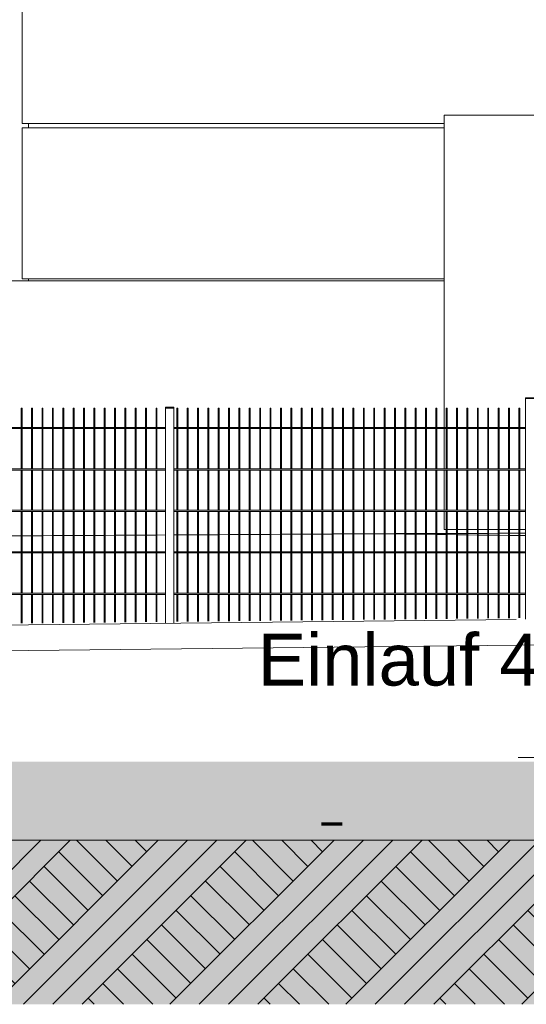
# Model space of a CAD drawing. Header units: metres. Extents: x -4 to 512, y -150 to 54.
# Tile 17 of 24: x 501.74 to 504.18, y -149.65 to -144.9. Entities that reach past the tile are written whole.
import ezdxf

# ---------------------------------------------------------------- set-up
doc = ezdxf.new("R2010")
doc.units = ezdxf.units.M
doc.header["$MEASUREMENT"] = 0
doc.linetypes.add('Strichpunktlinie', pattern=[0.006703, 0.003528, -0.001764, 0, -0.001411])
for name, color, linetype in [('Mulde_Schnitt M_2_10 Fassade', 7, 'Continuous'), ('Mulde_Schnitt M_2_10 Wand außen', 7, 'Continuous'), ('Mulde_Schnitt M_2_20 Decke', 7, 'Continuous'), ('Mulde_Schnitt M_2_40 Absturzsicherung', 7, 'Continuous'), ('Mulde_Schnitt M_2_60 Auffüllung', 7, 'Continuous'), ('Mulde_Schnitt M_2_60 Gelände 2D Übersicht', 7, 'Continuous'), ('Mulde_Schnitt M_2_70 Kanal', 7, 'Continuous'), ('Mulde_Schnitt M_2_94 Genehmigungsplanung Bemaßung', 7, 'Continuous')]:
    doc.layers.add(name, color=color, linetype=linetype)
doc.styles.add('ERSTELLTER_STIL_2', font='arial.ttf')

msp = doc.modelspace()

# ---------------------------------------------------------------- hatches: boundary and pattern name
at = {"layer": 'Mulde_Schnitt M_2_60 Auffüllung', "linetype": 'Continuous', "lineweight": 18, "true_color": 0xffa8a8}
h = msp.add_hatch(dxfattribs=at)
h.set_pattern_fill('Boden__gewachsen_0002', color=21, style=0, pattern_type=2)
h.set_pattern_definition([(45, (-35731.2147, -147.3626), (-0.2121320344, 0.2121320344), []), (45, (-35731.2854, -147.2919), (-0.424264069, 0.424264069), []), (45, (-35731.3561, -147.2212), (-0.424264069, 0.424264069), []), (135, (-35731.42684, -147.15048), (0.07071067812, 0.07071067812), [0.3, -0.3])])
h.paths.add_polyline_path([(490.8005, -148.8626), (490.8005, -149.6544), (505.8005, -149.6544), (505.8005, -148.8626)])
at = {"layer": 'Mulde_Schnitt M_2_60 Gelände 2D Übersicht', "linetype": 'Continuous', "lineweight": 18}
h = msp.add_hatch(dxfattribs=at)
h.set_pattern_fill('gewachsener_Boden_SN1_0002', color=8, style=0, pattern_type=2)
h.set_pattern_definition([(45, (-35731.2147, -147.36261), (-0.1272792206, 0.1272792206), []), (45, (-35731.25713, -147.3202), (-0.2545584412, 0.2545584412), []), (45, (-35731.29956, -147.27776), (-0.2545584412, 0.2545584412), []), (135, (-35731.341983, -147.235333), (0.04242640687, 0.04242640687), [0.18, -0.18])])
h.paths.add_polyline_path([(490.1549, -148.3626), (484.4401, -148.4053), (484.4401, -149.6544), (512.4457, -149.6544), (512.4457, -147.8461), (506.7903, -147.8926), (505.8822, -148.7826), (490.6972, -148.7826)])
at = {"layer": 'Mulde_Schnitt M_2_60 Gelände 2D Übersicht', "linetype": 'Continuous', "lineweight": 0, "true_color": 0xd7f8fe}
msp.add_hatch(color=7, dxfattribs=at).paths.add_polyline_path([(490.6972, -148.7826), (505.8822, -148.7826), (506.1883, -148.4826), (490.3496, -148.4826)])

# ---------------------------------------------------------------- linework, layer by layer
at = {"layer": 'Mulde_Schnitt M_2_10 Fassade', "color": 7, "linetype": 'Continuous', "lineweight": 13, "ltscale": 1000}
for p, q in [((501.7509, -145.4026), (501.7509, -144.6726)), ((503.7863, -145.4026), (501.7509, -145.4026)), ((503.7863, -145.4226), (501.7509, -145.4226)), ((501.7509, -146.1526), (501.7509, -145.4226)), ((501.7809, -145.4226), (501.7809, -145.4026)), ((503.7863, -146.1526), (501.7509, -146.1526)), ((501.7809, -146.1626), (501.7809, -146.1526)), ((501.7809, -146.1626), (501.7009, -146.1626))]:
    msp.add_line(p, q, dxfattribs=at)
at = {"layer": 'Mulde_Schnitt M_2_10 Wand außen', "color": 7, "linetype": 'Continuous', "lineweight": 13, "ltscale": 1000}
msp.add_line((503.7863, -146.1626), (501.7809, -146.1626), dxfattribs=at)
at = {"layer": 'Mulde_Schnitt M_2_20 Decke', "color": 7, "linetype": 'Continuous', "lineweight": 13, "ltscale": 1000}
for p, q in [((503.7863, -145.3626), (505.6437, -145.3626)), ((503.7863, -146.8695), (503.7863, -145.3626)), ((503.7863, -147.0695), (503.7863, -146.8755)), ((503.7863, -147.2695), (503.7863, -147.0755)), ((503.7863, -147.3626), (503.7863, -147.2755)), ((503.7863, -147.3626), (503.7961, -147.3626)), ((503.8006, -147.3626), (503.8461, -147.3626)), ((503.8506, -147.3626), (503.8961, -147.3626)), ((503.9006, -147.3626), (503.9461, -147.3626)), ((503.9506, -147.3626), (503.9961, -147.3626)), ((504.0006, -147.3626), (504.0461, -147.3626)), ((504.0506, -147.3626), (504.0961, -147.3626)), ((504.1006, -147.3626), (504.1461, -147.3626)), ((504.1506, -147.3626), (504.1786, -147.3626))]:
    msp.add_line(p, q, dxfattribs=at)
at = {"layer": 'Mulde_Schnitt M_2_40 Absturzsicherung', "color": 7, "linetype": 'Continuous', "lineweight": 13, "ltscale": 1000}
for p, q in [((504.1786, -146.7267), (504.2186, -146.7267)), ((504.1786, -146.7307), (504.1786, -146.7267)), ((502.4417, -146.7725), (502.4817, -146.7725)), ((502.4417, -146.7765), (502.4417, -146.7725)), ((502.4817, -146.7765), (502.4817, -146.7725)), ((504.1786, -146.7307), (504.2186, -146.7307)), ((504.1786, -147.7954), (504.1786, -146.7307)), ((501.7461, -146.7765), (501.7478, -146.7765)), ((501.7461, -146.8695), (501.7461, -146.7765)), ((501.7478, -146.7765), (501.7506, -146.7765)), ((501.7506, -146.8695), (501.7506, -146.7765)), ((501.7961, -146.7765), (501.7978, -146.7765)), ((501.7961, -146.8695), (501.7961, -146.7765)), ((501.7978, -146.7765), (501.8006, -146.7765)), ((501.8006, -146.8695), (501.8006, -146.7765)), ((501.8461, -146.7765), (501.8478, -146.7765)), ((501.8461, -146.8695), (501.8461, -146.7765)), ((501.8478, -146.7765), (501.8506, -146.7765)), ((501.8506, -146.8695), (501.8506, -146.7765)), ((501.8961, -146.7765), (501.8978, -146.7765)), ((501.8961, -146.8695), (501.8961, -146.7765)), ((501.8978, -146.7765), (501.9006, -146.7765)), ((501.9006, -146.8695), (501.9006, -146.7765)), ((501.9461, -146.7765), (501.9478, -146.7765)), ((501.9461, -146.8695), (501.9461, -146.7765)), ((501.9478, -146.7765), (501.9506, -146.7765)), ((501.9506, -146.8695), (501.9506, -146.7765)), ((501.9961, -146.7765), (501.9978, -146.7765)), ((501.9961, -146.8695), (501.9961, -146.7765)), ((501.9978, -146.7765), (502.0006, -146.7765)), ((502.0006, -146.8695), (502.0006, -146.7765)), ((502.0461, -146.7765), (502.0478, -146.7765)), ((502.0461, -146.8695), (502.0461, -146.7765)), ((502.0478, -146.7765), (502.0506, -146.7765)), ((502.0506, -146.8695), (502.0506, -146.7765)), ((502.0961, -146.7765), (502.0978, -146.7765)), ((502.0961, -146.8695), (502.0961, -146.7765)), ((502.0978, -146.7765), (502.1006, -146.7765)), ((502.1006, -146.8695), (502.1006, -146.7765)), ((502.1461, -146.7765), (502.1478, -146.7765)), ((502.1461, -146.8695), (502.1461, -146.7765)), ((502.1478, -146.7765), (502.1506, -146.7765)), ((502.1506, -146.8695), (502.1506, -146.7765)), ((502.1961, -146.7765), (502.1978, -146.7765)), ((502.1961, -146.8695), (502.1961, -146.7765)), ((502.1978, -146.7765), (502.2006, -146.7765)), ((502.2006, -146.8695), (502.2006, -146.7765)), ((502.2461, -146.7765), (502.2478, -146.7765)), ((502.2461, -146.8695), (502.2461, -146.7765)), ((502.2478, -146.7765), (502.2506, -146.7765)), ((502.2506, -146.8695), (502.2506, -146.7765)), ((502.2961, -146.7765), (502.2978, -146.7765)), ((502.2961, -146.8695), (502.2961, -146.7765)), ((502.2978, -146.7765), (502.3006, -146.7765)), ((502.3006, -146.8695), (502.3006, -146.7765)), ((502.3461, -146.7765), (502.3478, -146.7765)), ((502.3461, -146.8695), (502.3461, -146.7765)), ((502.3478, -146.7765), (502.3506, -146.7765)), ((502.3506, -146.8695), (502.3506, -146.7765)), ((502.3961, -146.7765), (502.3978, -146.7765)), ((502.3961, -146.8695), (502.3961, -146.7765)), ((502.3978, -146.7765), (502.4006, -146.7765)), ((502.4006, -146.8695), (502.4006, -146.7765)), ((502.4417, -146.7765), (502.4817, -146.7765)), ((502.4417, -147.8141), (502.4417, -146.7765)), ((502.4817, -147.8137), (502.4817, -146.7765)), ((502.4961, -146.7765), (502.4978, -146.7765)), ((502.4961, -146.8695), (502.4961, -146.7765)), ((502.4978, -146.7765), (502.5006, -146.7765)), ((502.5006, -146.8695), (502.5006, -146.7765)), ((502.5461, -146.7765), (502.5478, -146.7765)), ((502.5461, -146.8695), (502.5461, -146.7765)), ((502.5478, -146.7765), (502.5506, -146.7765)), ((502.5506, -146.8695), (502.5506, -146.7765)), ((502.5961, -146.7765), (502.5978, -146.7765)), ((502.5961, -146.8695), (502.5961, -146.7765)), ((502.5978, -146.7765), (502.6006, -146.7765)), ((502.6006, -146.8695), (502.6006, -146.7765)), ((502.6461, -146.7765), (502.6478, -146.7765)), ((502.6461, -146.8695), (502.6461, -146.7765)), ((502.6478, -146.7765), (502.6506, -146.7765)), ((502.6506, -146.8695), (502.6506, -146.7765)), ((502.6961, -146.7765), (502.6978, -146.7765)), ((502.6961, -146.8695), (502.6961, -146.7765)), ((502.6978, -146.7765), (502.7006, -146.7765)), ((502.7006, -146.8695), (502.7006, -146.7765)), ((502.7461, -146.7765), (502.7478, -146.7765)), ((502.7461, -146.8695), (502.7461, -146.7765)), ((502.7478, -146.7765), (502.7506, -146.7765)), ((502.7506, -146.8695), (502.7506, -146.7765)), ((502.7961, -146.7765), (502.7978, -146.7765)), ((502.7961, -146.8695), (502.7961, -146.7765)), ((502.7978, -146.7765), (502.8006, -146.7765)), ((502.8006, -146.8695), (502.8006, -146.7765)), ((502.8461, -146.7765), (502.8478, -146.7765)), ((502.8461, -146.8695), (502.8461, -146.7765)), ((502.8478, -146.7765), (502.8506, -146.7765)), ((502.8506, -146.8695), (502.8506, -146.7765)), ((502.8961, -146.7765), (502.8978, -146.7765)), ((502.8961, -146.8695), (502.8961, -146.7765)), ((502.8978, -146.7765), (502.9006, -146.7765)), ((502.9006, -146.8695), (502.9006, -146.7765)), ((502.9461, -146.7765), (502.9478, -146.7765)), ((502.9461, -146.8695), (502.9461, -146.7765)), ((502.9478, -146.7765), (502.9506, -146.7765)), ((502.9506, -146.8695), (502.9506, -146.7765)), ((502.9961, -146.7765), (502.9978, -146.7765)), ((502.9961, -146.8695), (502.9961, -146.7765)), ((502.9978, -146.7765), (503.0006, -146.7765)), ((503.0006, -146.8695), (503.0006, -146.7765)), ((503.0461, -146.7765), (503.0478, -146.7765)), ((503.0461, -146.8695), (503.0461, -146.7765)), ((503.0478, -146.7765), (503.0506, -146.7765)), ((503.0506, -146.8695), (503.0506, -146.7765)), ((503.0961, -146.7765), (503.0978, -146.7765)), ((503.0961, -146.8695), (503.0961, -146.7765)), ((503.0978, -146.7765), (503.1006, -146.7765)), ((503.1006, -146.8695), (503.1006, -146.7765)), ((503.1461, -146.7765), (503.1478, -146.7765)), ((503.1461, -146.8695), (503.1461, -146.7765)), ((503.1478, -146.7765), (503.1506, -146.7765)), ((503.1506, -146.8695), (503.1506, -146.7765)), ((503.1961, -146.7765), (503.1978, -146.7765)), ((503.1961, -146.8695), (503.1961, -146.7765)), ((503.1978, -146.7765), (503.2006, -146.7765)), ((503.2006, -146.8695), (503.2006, -146.7765)), ((503.2461, -146.7765), (503.2478, -146.7765)), ((503.2461, -146.8695), (503.2461, -146.7765)), ((503.2478, -146.7765), (503.2506, -146.7765)), ((503.2506, -146.8695), (503.2506, -146.7765)), ((503.2961, -146.7765), (503.2978, -146.7765)), ((503.2961, -146.8695), (503.2961, -146.7765)), ((503.2978, -146.7765), (503.3006, -146.7765)), ((503.3006, -146.8695), (503.3006, -146.7765)), ((503.3461, -146.7765), (503.3478, -146.7765)), ((503.3461, -146.8695), (503.3461, -146.7765)), ((503.3478, -146.7765), (503.3506, -146.7765)), ((503.3506, -146.8695), (503.3506, -146.7765)), ((503.3961, -146.7765), (503.3978, -146.7765)), ((503.3961, -146.8695), (503.3961, -146.7765)), ((503.3978, -146.7765), (503.4006, -146.7765)), ((503.4006, -146.8695), (503.4006, -146.7765)), ((503.4461, -146.7765), (503.4478, -146.7765)), ((503.4461, -146.8695), (503.4461, -146.7765)), ((503.4478, -146.7765), (503.4506, -146.7765)), ((503.4506, -146.8695), (503.4506, -146.7765)), ((503.4961, -146.7765), (503.4978, -146.7765)), ((503.4961, -146.8695), (503.4961, -146.7765)), ((503.4978, -146.7765), (503.5006, -146.7765)), ((503.5006, -146.8695), (503.5006, -146.7765)), ((503.5461, -146.7765), (503.5478, -146.7765)), ((503.5461, -146.8695), (503.5461, -146.7765)), ((503.5478, -146.7765), (503.5506, -146.7765)), ((503.5506, -146.8695), (503.5506, -146.7765)), ((503.5961, -146.7765), (503.5978, -146.7765)), ((503.5961, -146.8695), (503.5961, -146.7765)), ((503.5978, -146.7765), (503.6006, -146.7765)), ((503.6006, -146.8695), (503.6006, -146.7765)), ((503.6461, -146.7765), (503.6478, -146.7765)), ((503.6461, -146.8695), (503.6461, -146.7765)), ((503.6478, -146.7765), (503.6506, -146.7765)), ((503.6506, -146.8695), (503.6506, -146.7765)), ((503.6961, -146.7765), (503.6978, -146.7765)), ((503.6961, -146.8695), (503.6961, -146.7765)), ((503.6978, -146.7765), (503.7006, -146.7765)), ((503.7006, -146.8695), (503.7006, -146.7765)), ((503.7461, -146.7765), (503.7478, -146.7765)), ((503.7461, -146.8695), (503.7461, -146.7765)), ((503.7478, -146.7765), (503.7506, -146.7765)), ((503.7506, -146.8695), (503.7506, -146.7765)), ((503.7961, -146.7765), (503.7978, -146.7765)), ((503.7961, -146.8695), (503.7961, -146.7765)), ((503.7978, -146.7765), (503.8006, -146.7765)), ((503.8006, -146.8695), (503.8006, -146.7765)), ((503.8461, -146.7765), (503.8478, -146.7765)), ((503.8461, -146.8695), (503.8461, -146.7765)), ((503.8478, -146.7765), (503.8506, -146.7765)), ((503.8506, -146.8695), (503.8506, -146.7765)), ((503.8961, -146.7765), (503.8978, -146.7765)), ((503.8961, -146.8695), (503.8961, -146.7765)), ((503.8978, -146.7765), (503.9006, -146.7765)), ((503.9006, -146.8695), (503.9006, -146.7765)), ((503.9461, -146.7765), (503.9478, -146.7765)), ((503.9461, -146.8695), (503.9461, -146.7765)), ((503.9478, -146.7765), (503.9506, -146.7765)), ((503.9506, -146.8695), (503.9506, -146.7765)), ((503.9961, -146.7765), (503.9978, -146.7765)), ((503.9961, -146.8695), (503.9961, -146.7765)), ((503.9978, -146.7765), (504.0006, -146.7765)), ((504.0006, -146.8695), (504.0006, -146.7765)), ((504.0461, -146.7765), (504.0478, -146.7765)), ((504.0461, -146.8695), (504.0461, -146.7765)), ((504.0478, -146.7765), (504.0506, -146.7765)), ((504.0506, -146.8695), (504.0506, -146.7765)), ((504.0961, -146.7765), (504.0978, -146.7765)), ((504.0961, -146.8695), (504.0961, -146.7765)), ((504.0978, -146.7765), (504.1006, -146.7765)), ((504.1006, -146.8695), (504.1006, -146.7765)), ((504.1461, -146.7765), (504.1478, -146.7765)), ((504.1461, -146.8695), (504.1461, -146.7765)), ((504.1478, -146.7765), (504.1506, -146.7765)), ((504.1506, -146.8695), (504.1506, -146.7765)), ((502.4417, -146.8695), (500.7449, -146.8695)), ((502.4417, -146.8755), (500.7449, -146.8755)), ((501.7461, -147.0695), (501.7461, -146.8755)), ((501.7506, -147.0695), (501.7506, -146.8755)), ((501.7961, -147.0695), (501.7961, -146.8755)), ((501.8006, -147.0695), (501.8006, -146.8755)), ((501.8461, -147.0695), (501.8461, -146.8755)), ((501.8506, -147.0695), (501.8506, -146.8755)), ((501.8961, -147.0695), (501.8961, -146.8755)), ((501.9006, -147.0695), (501.9006, -146.8755)), ((501.9461, -147.0695), (501.9461, -146.8755)), ((501.9506, -147.0695), (501.9506, -146.8755)), ((501.9961, -147.0695), (501.9961, -146.8755)), ((502.0006, -147.0695), (502.0006, -146.8755)), ((502.0461, -147.0695), (502.0461, -146.8755)), ((502.0506, -147.0695), (502.0506, -146.8755)), ((502.0961, -147.0695), (502.0961, -146.8755)), ((502.1006, -147.0695), (502.1006, -146.8755)), ((502.1461, -147.0695), (502.1461, -146.8755)), ((502.1506, -147.0695), (502.1506, -146.8755)), ((502.1961, -147.0695), (502.1961, -146.8755)), ((502.2006, -147.0695), (502.2006, -146.8755)), ((502.2461, -147.0695), (502.2461, -146.8755)), ((502.2506, -147.0695), (502.2506, -146.8755)), ((502.2961, -147.0695), (502.2961, -146.8755)), ((502.3006, -147.0695), (502.3006, -146.8755)), ((502.3461, -147.0695), (502.3461, -146.8755)), ((502.3506, -147.0695), (502.3506, -146.8755)), ((502.3961, -147.0695), (502.3961, -146.8755)), ((502.4006, -147.0695), (502.4006, -146.8755)), ((504.1786, -146.8695), (502.4817, -146.8695)), ((504.1786, -146.8755), (502.4817, -146.8755)), ((502.4961, -147.0695), (502.4961, -146.8755)), ((502.5006, -147.0695), (502.5006, -146.8755)), ((502.5461, -147.0695), (502.5461, -146.8755)), ((502.5506, -147.0695), (502.5506, -146.8755)), ((502.5961, -147.0695), (502.5961, -146.8755)), ((502.6006, -147.0695), (502.6006, -146.8755)), ((502.6461, -147.0695), (502.6461, -146.8755)), ((502.6506, -147.0695), (502.6506, -146.8755)), ((502.6961, -147.0695), (502.6961, -146.8755)), ((502.7006, -147.0695), (502.7006, -146.8755)), ((502.7461, -147.0695), (502.7461, -146.8755)), ((502.7506, -147.0695), (502.7506, -146.8755)), ((502.7961, -147.0695), (502.7961, -146.8755)), ((502.8006, -147.0695), (502.8006, -146.8755)), ((502.8461, -147.0695), (502.8461, -146.8755)), ((502.8506, -147.0695), (502.8506, -146.8755)), ((502.8961, -147.0695), (502.8961, -146.8755)), ((502.9006, -147.0695), (502.9006, -146.8755)), ((502.9461, -147.0695), (502.9461, -146.8755)), ((502.9506, -147.0695), (502.9506, -146.8755)), ((502.9961, -147.0695), (502.9961, -146.8755)), ((503.0006, -147.0695), (503.0006, -146.8755)), ((503.0461, -147.0695), (503.0461, -146.8755)), ((503.0506, -147.0695), (503.0506, -146.8755)), ((503.0961, -147.0695), (503.0961, -146.8755)), ((503.1006, -147.0695), (503.1006, -146.8755)), ((503.1461, -147.0695), (503.1461, -146.8755)), ((503.1506, -147.0695), (503.1506, -146.8755)), ((503.1961, -147.0695), (503.1961, -146.8755)), ((503.2006, -147.0695), (503.2006, -146.8755)), ((503.2461, -147.0695), (503.2461, -146.8755)), ((503.2506, -147.0695), (503.2506, -146.8755)), ((503.2961, -147.0695), (503.2961, -146.8755)), ((503.3006, -147.0695), (503.3006, -146.8755)), ((503.3461, -147.0695), (503.3461, -146.8755)), ((503.3506, -147.0695), (503.3506, -146.8755)), ((503.3961, -147.0695), (503.3961, -146.8755)), ((503.4006, -147.0695), (503.4006, -146.8755)), ((503.4461, -147.0695), (503.4461, -146.8755)), ((503.4506, -147.0695), (503.4506, -146.8755)), ((503.4961, -147.0695), (503.4961, -146.8755)), ((503.5006, -147.0695), (503.5006, -146.8755)), ((503.5461, -147.0695), (503.5461, -146.8755)), ((503.5506, -147.0695), (503.5506, -146.8755)), ((503.5961, -147.0695), (503.5961, -146.8755)), ((503.6006, -147.0695), (503.6006, -146.8755)), ((503.6461, -147.0695), (503.6461, -146.8755)), ((503.6506, -147.0695), (503.6506, -146.8755)), ((503.6961, -147.0695), (503.6961, -146.8755)), ((503.7006, -147.0695), (503.7006, -146.8755)), ((503.7461, -147.0695), (503.7461, -146.8755)), ((503.7506, -147.0695), (503.7506, -146.8755)), ((503.7961, -147.0695), (503.7961, -146.8755)), ((503.8006, -147.0695), (503.8006, -146.8755)), ((503.8461, -147.0695), (503.8461, -146.8755)), ((503.8506, -147.0695), (503.8506, -146.8755)), ((503.8961, -147.0695), (503.8961, -146.8755)), ((503.9006, -147.0695), (503.9006, -146.8755)), ((503.9461, -147.0695), (503.9461, -146.8755)), ((503.9506, -147.0695), (503.9506, -146.8755)), ((503.9961, -147.0695), (503.9961, -146.8755)), ((504.0006, -147.0695), (504.0006, -146.8755)), ((504.0461, -147.0695), (504.0461, -146.8755)), ((504.0506, -147.0695), (504.0506, -146.8755)), ((504.0961, -147.0695), (504.0961, -146.8755)), ((504.1006, -147.0695), (504.1006, -146.8755)), ((504.1461, -147.0695), (504.1461, -146.8755)), ((504.1506, -147.0695), (504.1506, -146.8755)), ((502.4417, -147.0695), (500.7449, -147.0695)), ((502.4417, -147.0755), (500.7449, -147.0755)), ((501.7461, -147.2695), (501.7461, -147.0755)), ((501.7506, -147.2695), (501.7506, -147.0755)), ((501.7961, -147.2695), (501.7961, -147.0755)), ((501.8006, -147.2695), (501.8006, -147.0755)), ((501.8461, -147.2695), (501.8461, -147.0755)), ((501.8506, -147.2695), (501.8506, -147.0755)), ((501.8961, -147.2695), (501.8961, -147.0755)), ((501.9006, -147.2695), (501.9006, -147.0755)), ((501.9461, -147.2695), (501.9461, -147.0755)), ((501.9506, -147.2695), (501.9506, -147.0755)), ((501.9961, -147.2695), (501.9961, -147.0755)), ((502.0006, -147.2695), (502.0006, -147.0755)), ((502.0461, -147.2695), (502.0461, -147.0755)), ((502.0506, -147.2695), (502.0506, -147.0755)), ((502.0961, -147.2695), (502.0961, -147.0755)), ((502.1006, -147.2695), (502.1006, -147.0755)), ((502.1461, -147.2695), (502.1461, -147.0755)), ((502.1506, -147.2695), (502.1506, -147.0755)), ((502.1961, -147.2695), (502.1961, -147.0755)), ((502.2006, -147.2695), (502.2006, -147.0755)), ((502.2461, -147.2695), (502.2461, -147.0755)), ((502.2506, -147.2695), (502.2506, -147.0755)), ((502.2961, -147.2695), (502.2961, -147.0755)), ((502.3006, -147.2695), (502.3006, -147.0755)), ((502.3461, -147.2695), (502.3461, -147.0755)), ((502.3506, -147.2695), (502.3506, -147.0755)), ((502.3961, -147.2695), (502.3961, -147.0755)), ((502.4006, -147.2695), (502.4006, -147.0755)), ((504.1786, -147.0695), (502.4817, -147.0695)), ((504.1786, -147.0755), (502.4817, -147.0755)), ((502.4961, -147.2695), (502.4961, -147.0755)), ((502.5006, -147.2695), (502.5006, -147.0755)), ((502.5461, -147.2695), (502.5461, -147.0755)), ((502.5506, -147.2695), (502.5506, -147.0755)), ((502.5961, -147.2695), (502.5961, -147.0755)), ((502.6006, -147.2695), (502.6006, -147.0755)), ((502.6461, -147.2695), (502.6461, -147.0755)), ((502.6506, -147.2695), (502.6506, -147.0755)), ((502.6961, -147.2695), (502.6961, -147.0755)), ((502.7006, -147.2695), (502.7006, -147.0755)), ((502.7461, -147.2695), (502.7461, -147.0755)), ((502.7506, -147.2695), (502.7506, -147.0755)), ((502.7961, -147.2695), (502.7961, -147.0755)), ((502.8006, -147.2695), (502.8006, -147.0755)), ((502.8461, -147.2695), (502.8461, -147.0755)), ((502.8506, -147.2695), (502.8506, -147.0755)), ((502.8961, -147.2695), (502.8961, -147.0755)), ((502.9006, -147.2695), (502.9006, -147.0755)), ((502.9461, -147.2695), (502.9461, -147.0755)), ((502.9506, -147.2695), (502.9506, -147.0755)), ((502.9961, -147.2695), (502.9961, -147.0755)), ((503.0006, -147.2695), (503.0006, -147.0755)), ((503.0461, -147.2695), (503.0461, -147.0755)), ((503.0506, -147.2695), (503.0506, -147.0755)), ((503.0961, -147.2695), (503.0961, -147.0755)), ((503.1006, -147.2695), (503.1006, -147.0755)), ((503.1461, -147.2695), (503.1461, -147.0755)), ((503.1506, -147.2695), (503.1506, -147.0755)), ((503.1961, -147.2695), (503.1961, -147.0755)), ((503.2006, -147.2695), (503.2006, -147.0755)), ((503.2461, -147.2695), (503.2461, -147.0755)), ((503.2506, -147.2695), (503.2506, -147.0755)), ((503.2961, -147.2695), (503.2961, -147.0755)), ((503.3006, -147.2695), (503.3006, -147.0755)), ((503.3461, -147.2695), (503.3461, -147.0755)), ((503.3506, -147.2695), (503.3506, -147.0755)), ((503.3961, -147.2695), (503.3961, -147.0755)), ((503.4006, -147.2695), (503.4006, -147.0755)), ((503.4461, -147.2695), (503.4461, -147.0755)), ((503.4506, -147.2695), (503.4506, -147.0755)), ((503.4961, -147.2695), (503.4961, -147.0755)), ((503.5006, -147.2695), (503.5006, -147.0755)), ((503.5461, -147.2695), (503.5461, -147.0755)), ((503.5506, -147.2695), (503.5506, -147.0755)), ((503.5961, -147.2695), (503.5961, -147.0755)), ((503.6006, -147.2695), (503.6006, -147.0755)), ((503.6461, -147.2695), (503.6461, -147.0755)), ((503.6506, -147.2695), (503.6506, -147.0755)), ((503.6961, -147.2695), (503.6961, -147.0755)), ((503.7006, -147.2695), (503.7006, -147.0755)), ((503.7461, -147.2695), (503.7461, -147.0755)), ((503.7506, -147.2695), (503.7506, -147.0755)), ((503.7961, -147.2695), (503.7961, -147.0755)), ((503.8006, -147.2695), (503.8006, -147.0755)), ((503.8461, -147.2695), (503.8461, -147.0755)), ((503.8506, -147.2695), (503.8506, -147.0755)), ((503.8961, -147.2695), (503.8961, -147.0755)), ((503.9006, -147.2695), (503.9006, -147.0755)), ((503.9461, -147.2695), (503.9461, -147.0755)), ((503.9506, -147.2695), (503.9506, -147.0755)), ((503.9961, -147.2695), (503.9961, -147.0755)), ((504.0006, -147.2695), (504.0006, -147.0755)), ((504.0461, -147.2695), (504.0461, -147.0755)), ((504.0506, -147.2695), (504.0506, -147.0755)), ((504.0961, -147.2695), (504.0961, -147.0755)), ((504.1006, -147.2695), (504.1006, -147.0755)), ((504.1461, -147.2695), (504.1461, -147.0755)), ((504.1506, -147.2695), (504.1506, -147.0755)), ((502.4417, -147.2695), (500.7449, -147.2695)), ((502.4417, -147.2755), (500.7449, -147.2755)), ((501.7461, -147.4695), (501.7461, -147.2755)), ((501.7506, -147.4695), (501.7506, -147.2755)), ((501.7961, -147.4695), (501.7961, -147.2755)), ((501.8006, -147.4695), (501.8006, -147.2755)), ((501.8461, -147.4695), (501.8461, -147.2755)), ((501.8506, -147.4695), (501.8506, -147.2755)), ((501.8961, -147.4695), (501.8961, -147.2755)), ((501.9006, -147.4695), (501.9006, -147.2755)), ((501.9461, -147.4695), (501.9461, -147.2755)), ((501.9506, -147.4695), (501.9506, -147.2755)), ((501.9961, -147.4695), (501.9961, -147.2755)), ((502.0006, -147.4695), (502.0006, -147.2755)), ((502.0461, -147.4695), (502.0461, -147.2755)), ((502.0506, -147.4695), (502.0506, -147.2755)), ((502.0961, -147.4695), (502.0961, -147.2755)), ((502.1006, -147.4695), (502.1006, -147.2755)), ((502.1461, -147.4695), (502.1461, -147.2755)), ((502.1506, -147.4695), (502.1506, -147.2755)), ((502.1961, -147.4695), (502.1961, -147.2755)), ((502.2006, -147.4695), (502.2006, -147.2755)), ((502.2461, -147.4695), (502.2461, -147.2755)), ((502.2506, -147.4695), (502.2506, -147.2755)), ((502.2961, -147.4695), (502.2961, -147.2755)), ((502.3006, -147.4695), (502.3006, -147.2755)), ((502.3461, -147.4695), (502.3461, -147.2755)), ((502.3506, -147.4695), (502.3506, -147.2755)), ((502.3961, -147.4695), (502.3961, -147.2755)), ((502.4006, -147.4695), (502.4006, -147.2755)), ((504.1786, -147.2695), (502.4817, -147.2695)), ((504.1786, -147.2755), (502.4817, -147.2755)), ((502.4961, -147.4695), (502.4961, -147.2755)), ((502.5006, -147.4695), (502.5006, -147.2755)), ((502.5461, -147.4695), (502.5461, -147.2755)), ((502.5506, -147.4695), (502.5506, -147.2755)), ((502.5961, -147.4695), (502.5961, -147.2755)), ((502.6006, -147.4695), (502.6006, -147.2755)), ((502.6461, -147.4695), (502.6461, -147.2755)), ((502.6506, -147.4695), (502.6506, -147.2755)), ((502.6961, -147.4695), (502.6961, -147.2755)), ((502.7006, -147.4695), (502.7006, -147.2755)), ((502.7461, -147.4695), (502.7461, -147.2755)), ((502.7506, -147.4695), (502.7506, -147.2755)), ((502.7961, -147.4695), (502.7961, -147.2755)), ((502.8006, -147.4695), (502.8006, -147.2755)), ((502.8461, -147.4695), (502.8461, -147.2755)), ((502.8506, -147.4695), (502.8506, -147.2755)), ((502.8961, -147.4695), (502.8961, -147.2755)), ((502.9006, -147.4695), (502.9006, -147.2755)), ((502.9461, -147.4695), (502.9461, -147.2755)), ((502.9506, -147.4695), (502.9506, -147.2755)), ((502.9961, -147.4695), (502.9961, -147.2755)), ((503.0006, -147.4695), (503.0006, -147.2755)), ((503.0461, -147.4695), (503.0461, -147.2755)), ((503.0506, -147.4695), (503.0506, -147.2755)), ((503.0961, -147.4695), (503.0961, -147.2755)), ((503.1006, -147.4695), (503.1006, -147.2755)), ((503.1461, -147.4695), (503.1461, -147.2755)), ((503.1506, -147.4695), (503.1506, -147.2755)), ((503.1961, -147.4695), (503.1961, -147.2755)), ((503.2006, -147.4695), (503.2006, -147.2755)), ((503.2461, -147.4695), (503.2461, -147.2755)), ((503.2506, -147.4695), (503.2506, -147.2755)), ((503.2961, -147.4695), (503.2961, -147.2755)), ((503.3006, -147.4695), (503.3006, -147.2755)), ((503.3461, -147.4695), (503.3461, -147.2755)), ((503.3506, -147.4695), (503.3506, -147.2755)), ((503.3961, -147.4695), (503.3961, -147.2755)), ((503.4006, -147.4695), (503.4006, -147.2755)), ((503.4461, -147.4695), (503.4461, -147.2755)), ((503.4506, -147.4695), (503.4506, -147.2755)), ((503.4961, -147.4695), (503.4961, -147.2755)), ((503.5006, -147.4695), (503.5006, -147.2755)), ((503.5461, -147.4695), (503.5461, -147.2755)), ((503.5506, -147.4695), (503.5506, -147.2755)), ((503.5961, -147.4695), (503.5961, -147.2755)), ((503.6006, -147.4695), (503.6006, -147.2755)), ((503.6461, -147.4695), (503.6461, -147.2755)), ((503.6506, -147.4695), (503.6506, -147.2755)), ((503.6961, -147.4695), (503.6961, -147.2755)), ((503.7006, -147.4695), (503.7006, -147.2755)), ((503.7461, -147.4695), (503.7461, -147.2755)), ((503.7506, -147.4695), (503.7506, -147.2755)), ((503.7961, -147.4695), (503.7961, -147.2755)), ((503.8006, -147.4695), (503.8006, -147.2755)), ((503.8461, -147.4695), (503.8461, -147.2755)), ((503.8506, -147.4695), (503.8506, -147.2755)), ((503.8961, -147.4695), (503.8961, -147.2755)), ((503.9006, -147.4695), (503.9006, -147.2755)), ((503.9461, -147.4695), (503.9461, -147.2755)), ((503.9506, -147.4695), (503.9506, -147.2755)), ((503.9961, -147.4695), (503.9961, -147.2755)), ((504.0006, -147.4695), (504.0006, -147.2755)), ((504.0461, -147.4695), (504.0461, -147.2755)), ((504.0506, -147.4695), (504.0506, -147.2755)), ((504.0961, -147.4695), (504.0961, -147.2755)), ((504.1006, -147.4695), (504.1006, -147.2755)), ((504.1461, -147.4695), (504.1461, -147.2755)), ((504.1506, -147.4695), (504.1506, -147.2755)), ((502.4417, -147.4695), (500.7449, -147.4695)), ((502.4417, -147.4755), (500.7449, -147.4755)), ((501.7461, -147.6695), (501.7461, -147.4755)), ((501.7506, -147.6695), (501.7506, -147.4755)), ((501.7961, -147.6695), (501.7961, -147.4755)), ((501.8006, -147.6695), (501.8006, -147.4755)), ((501.8461, -147.6695), (501.8461, -147.4755)), ((501.8506, -147.6695), (501.8506, -147.4755)), ((501.8961, -147.6695), (501.8961, -147.4755)), ((501.9006, -147.6695), (501.9006, -147.4755)), ((501.9461, -147.6695), (501.9461, -147.4755)), ((501.9506, -147.6695), (501.9506, -147.4755)), ((501.9961, -147.6695), (501.9961, -147.4755)), ((502.0006, -147.6695), (502.0006, -147.4755)), ((502.0461, -147.6695), (502.0461, -147.4755)), ((502.0506, -147.6695), (502.0506, -147.4755)), ((502.0961, -147.6695), (502.0961, -147.4755)), ((502.1006, -147.6695), (502.1006, -147.4755)), ((502.1461, -147.6695), (502.1461, -147.4755)), ((502.1506, -147.6695), (502.1506, -147.4755)), ((502.1961, -147.6695), (502.1961, -147.4755)), ((502.2006, -147.6695), (502.2006, -147.4755)), ((502.2461, -147.6695), (502.2461, -147.4755)), ((502.2506, -147.6695), (502.2506, -147.4755)), ((502.2961, -147.6695), (502.2961, -147.4755)), ((502.3006, -147.6695), (502.3006, -147.4755)), ((502.3461, -147.6695), (502.3461, -147.4755)), ((502.3506, -147.6695), (502.3506, -147.4755)), ((502.3961, -147.6695), (502.3961, -147.4755)), ((502.4006, -147.6695), (502.4006, -147.4755)), ((504.1786, -147.4695), (502.4817, -147.4695)), ((504.1786, -147.4755), (502.4817, -147.4755)), ((502.4961, -147.6695), (502.4961, -147.4755)), ((502.5006, -147.6695), (502.5006, -147.4755)), ((502.5461, -147.6695), (502.5461, -147.4755)), ((502.5506, -147.6695), (502.5506, -147.4755)), ((502.5961, -147.6695), (502.5961, -147.4755)), ((502.6006, -147.6695), (502.6006, -147.4755)), ((502.6461, -147.6695), (502.6461, -147.4755)), ((502.6506, -147.6695), (502.6506, -147.4755)), ((502.6961, -147.6695), (502.6961, -147.4755)), ((502.7006, -147.6695), (502.7006, -147.4755)), ((502.7461, -147.6695), (502.7461, -147.4755)), ((502.7506, -147.6695), (502.7506, -147.4755)), ((502.7961, -147.6695), (502.7961, -147.4755)), ((502.8006, -147.6695), (502.8006, -147.4755)), ((502.8461, -147.6695), (502.8461, -147.4755)), ((502.8506, -147.6695), (502.8506, -147.4755)), ((502.8961, -147.6695), (502.8961, -147.4755)), ((502.9006, -147.6695), (502.9006, -147.4755)), ((502.9461, -147.6695), (502.9461, -147.4755)), ((502.9506, -147.6695), (502.9506, -147.4755)), ((502.9961, -147.6695), (502.9961, -147.4755)), ((503.0006, -147.6695), (503.0006, -147.4755)), ((503.0461, -147.6695), (503.0461, -147.4755)), ((503.0506, -147.6695), (503.0506, -147.4755)), ((503.0961, -147.6695), (503.0961, -147.4755)), ((503.1006, -147.6695), (503.1006, -147.4755)), ((503.1461, -147.6695), (503.1461, -147.4755)), ((503.1506, -147.6695), (503.1506, -147.4755)), ((503.1961, -147.6695), (503.1961, -147.4755)), ((503.2006, -147.6695), (503.2006, -147.4755)), ((503.2461, -147.6695), (503.2461, -147.4755)), ((503.2506, -147.6695), (503.2506, -147.4755)), ((503.2961, -147.6695), (503.2961, -147.4755)), ((503.3006, -147.6695), (503.3006, -147.4755)), ((503.3461, -147.6695), (503.3461, -147.4755)), ((503.3506, -147.6695), (503.3506, -147.4755)), ((503.3961, -147.6695), (503.3961, -147.4755)), ((503.4006, -147.6695), (503.4006, -147.4755)), ((503.4461, -147.6695), (503.4461, -147.4755)), ((503.4506, -147.6695), (503.4506, -147.4755)), ((503.4961, -147.6695), (503.4961, -147.4755)), ((503.5006, -147.6695), (503.5006, -147.4755)), ((503.5461, -147.6695), (503.5461, -147.4755)), ((503.5506, -147.6695), (503.5506, -147.4755)), ((503.5961, -147.6695), (503.5961, -147.4755)), ((503.6006, -147.6695), (503.6006, -147.4755)), ((503.6461, -147.6695), (503.6461, -147.4755)), ((503.6506, -147.6695), (503.6506, -147.4755)), ((503.6961, -147.6695), (503.6961, -147.4755)), ((503.7006, -147.6695), (503.7006, -147.4755)), ((503.7461, -147.6695), (503.7461, -147.4755)), ((503.7506, -147.6695), (503.7506, -147.4755)), ((503.7961, -147.6695), (503.7961, -147.4755)), ((503.8006, -147.6695), (503.8006, -147.4755)), ((503.8461, -147.6695), (503.8461, -147.4755)), ((503.8506, -147.6695), (503.8506, -147.4755)), ((503.8961, -147.6695), (503.8961, -147.4755)), ((503.9006, -147.6695), (503.9006, -147.4755)), ((503.9461, -147.6695), (503.9461, -147.4755)), ((503.9506, -147.6695), (503.9506, -147.4755)), ((503.9961, -147.6695), (503.9961, -147.4755)), ((504.0006, -147.6695), (504.0006, -147.4755)), ((504.0461, -147.6695), (504.0461, -147.4755)), ((504.0506, -147.6695), (504.0506, -147.4755)), ((504.0961, -147.6695), (504.0961, -147.4755)), ((504.1006, -147.6695), (504.1006, -147.4755)), ((504.1461, -147.6695), (504.1461, -147.4755)), ((504.1506, -147.6695), (504.1506, -147.4755)), ((502.4417, -147.6695), (500.7449, -147.6695)), ((502.4417, -147.6755), (500.7449, -147.6755)), ((501.7461, -147.8151), (501.7461, -147.6755)), ((501.7506, -147.8149), (501.7506, -147.6755)), ((501.7961, -147.8146), (501.7961, -147.6755)), ((501.8006, -147.8144), (501.8006, -147.6755)), ((501.8461, -147.814), (501.8461, -147.6755)), ((501.8506, -147.8138), (501.8506, -147.6755)), ((501.8961, -147.8135), (501.8961, -147.6755)), ((501.9006, -147.8133), (501.9006, -147.6755)), ((501.9461, -147.813), (501.9461, -147.6755)), ((501.9506, -147.8128), (501.9506, -147.6755)), ((501.9961, -147.8124), (501.9961, -147.6755)), ((502.0006, -147.8122), (502.0006, -147.6755)), ((502.0461, -147.8119), (502.0461, -147.6755)), ((502.0506, -147.8117), (502.0506, -147.6755)), ((502.0961, -147.8113), (502.0961, -147.6755)), ((502.1006, -147.8112), (502.1006, -147.6755)), ((502.1461, -147.8108), (502.1461, -147.6755)), ((502.1506, -147.8106), (502.1506, -147.6755)), ((502.1961, -147.8103), (502.1961, -147.6755)), ((502.2006, -147.8101), (502.2006, -147.6755)), ((502.2461, -147.8097), (502.2461, -147.6755)), ((502.2506, -147.8095), (502.2506, -147.6755)), ((502.2961, -147.8092), (502.2961, -147.6755)), ((502.3006, -147.809), (502.3006, -147.6755)), ((502.3461, -147.8086), (502.3461, -147.6755)), ((502.3506, -147.8085), (502.3506, -147.6755)), ((502.3961, -147.8081), (502.3961, -147.6755)), ((502.4006, -147.8079), (502.4006, -147.6755)), ((504.1786, -147.6695), (502.4817, -147.6695)), ((504.1786, -147.6755), (502.4817, -147.6755)), ((502.4961, -147.807), (502.4961, -147.6755)), ((502.5006, -147.8068), (502.5006, -147.6755)), ((502.5461, -147.8065), (502.5461, -147.6755)), ((502.5506, -147.8063), (502.5506, -147.6755)), ((502.5961, -147.8059), (502.5961, -147.6755)), ((502.6006, -147.8058), (502.6006, -147.6755)), ((502.6461, -147.8054), (502.6461, -147.6755)), ((502.6506, -147.8052), (502.6506, -147.6755)), ((502.6961, -147.8049), (502.6961, -147.6755)), ((502.7006, -147.8047), (502.7006, -147.6755)), ((502.7461, -147.8043), (502.7461, -147.6755)), ((502.7506, -147.8041), (502.7506, -147.6755)), ((502.7961, -147.8038), (502.7961, -147.6755)), ((502.8006, -147.8036), (502.8006, -147.6755)), ((502.8461, -147.8033), (502.8461, -147.6755)), ((502.8506, -147.8031), (502.8506, -147.6755)), ((502.8961, -147.8027), (502.8961, -147.6755)), ((502.9006, -147.8025), (502.9006, -147.6755)), ((502.9461, -147.8022), (502.9461, -147.6755)), ((502.9506, -147.802), (502.9506, -147.6755)), ((502.9961, -147.8016), (502.9961, -147.6755)), ((503.0006, -147.8014), (503.0006, -147.6755)), ((503.0461, -147.8011), (503.0461, -147.6755)), ((503.0506, -147.8009), (503.0506, -147.6755)), ((503.0961, -147.8006), (503.0961, -147.6755)), ((503.1006, -147.8004), (503.1006, -147.6755)), ((503.1461, -147.8), (503.1461, -147.6755)), ((503.1506, -147.7998), (503.1506, -147.6755)), ((503.1961, -147.7995), (503.1961, -147.6755)), ((503.2006, -147.7993), (503.2006, -147.6755)), ((503.2461, -147.7989), (503.2461, -147.6755)), ((503.2506, -147.7988), (503.2506, -147.6755)), ((503.2961, -147.7984), (503.2961, -147.6755)), ((503.3006, -147.7982), (503.3006, -147.6755)), ((503.3461, -147.7979), (503.3461, -147.6755)), ((503.3506, -147.7977), (503.3506, -147.6755)), ((503.3961, -147.7973), (503.3961, -147.6755)), ((503.4006, -147.7971), (503.4006, -147.6755)), ((503.4461, -147.7968), (503.4461, -147.6755)), ((503.4506, -147.7966), (503.4506, -147.6755)), ((503.4961, -147.7962), (503.4961, -147.6755)), ((503.5006, -147.7961), (503.5006, -147.6755)), ((503.5461, -147.7957), (503.5461, -147.6755)), ((503.5506, -147.7955), (503.5506, -147.6755)), ((503.5961, -147.7952), (503.5961, -147.6755)), ((503.6006, -147.795), (503.6006, -147.6755)), ((503.6461, -147.7946), (503.6461, -147.6755)), ((503.6506, -147.7944), (503.6506, -147.6755)), ((503.6961, -147.7941), (503.6961, -147.6755)), ((503.7006, -147.7939), (503.7006, -147.6755)), ((503.7461, -147.7935), (503.7461, -147.6755)), ((503.7506, -147.7934), (503.7506, -147.6755)), ((503.7961, -147.793), (503.7961, -147.6755)), ((503.8006, -147.7928), (503.8006, -147.6755)), ((503.8461, -147.7925), (503.8461, -147.6755)), ((503.8506, -147.7923), (503.8506, -147.6755)), ((503.8961, -147.7919), (503.8961, -147.6755)), ((503.9006, -147.7917), (503.9006, -147.6755)), ((503.9461, -147.7914), (503.9461, -147.6755)), ((503.9506, -147.7912), (503.9506, -147.6755)), ((503.9961, -147.7909), (503.9961, -147.6755)), ((504.0006, -147.7907), (504.0006, -147.6755)), ((504.0461, -147.7903), (504.0461, -147.6755)), ((504.0506, -147.7901), (504.0506, -147.6755)), ((504.0961, -147.7898), (504.0961, -147.6755)), ((504.1006, -147.7896), (504.1006, -147.6755)), ((504.1461, -147.7892), (504.1461, -147.6755)), ((504.1506, -147.789), (504.1506, -147.6755))]:
    msp.add_line(p, q, dxfattribs=at)
at = {"layer": 'Mulde_Schnitt M_2_60 Auffüllung', "color": 8, "linetype": 'Continuous', "lineweight": 18, "ltscale": 1000}
for p, q in [((501.8961, -147.3921), (501.8506, -147.3923)), ((501.9461, -147.3918), (501.9006, -147.392)), ((501.9961, -147.3915), (501.9506, -147.3917)), ((502.0461, -147.3912), (502.0006, -147.3914)), ((502.0961, -147.3909), (502.0506, -147.3911)), ((502.1461, -147.3906), (502.1006, -147.3909)), ((502.1961, -147.3903), (502.1506, -147.3906)), ((502.2461, -147.39), (502.2006, -147.3903)), ((502.2961, -147.3897), (502.2506, -147.39)), ((502.3461, -147.3894), (502.3006, -147.3897)), ((502.3961, -147.3891), (502.3506, -147.3894)), ((502.4417, -147.3888), (502.4006, -147.3891)), ((502.4961, -147.3885), (502.4817, -147.3886)), ((502.5461, -147.3882), (502.5006, -147.3885)), ((502.5961, -147.3879), (502.5506, -147.3882)), ((502.6461, -147.3876), (502.6006, -147.3879)), ((502.6961, -147.3873), (502.6506, -147.3876)), ((502.7461, -147.387), (502.7006, -147.3873)), ((502.7961, -147.3867), (502.7506, -147.387)), ((502.8461, -147.3864), (502.8006, -147.3867)), ((502.8961, -147.3861), (502.8506, -147.3864)), ((502.9461, -147.3858), (502.9006, -147.3861)), ((502.9961, -147.3855), (502.9506, -147.3858)), ((503.0461, -147.3853), (503.0006, -147.3855)), ((503.0961, -147.385), (503.0506, -147.3852)), ((503.1461, -147.3847), (503.1006, -147.3849)), ((503.1961, -147.3844), (503.1506, -147.3846)), ((503.2461, -147.3841), (503.2006, -147.3843)), ((503.2961, -147.3838), (503.2506, -147.384)), ((503.3461, -147.3835), (503.3006, -147.3837)), ((503.3961, -147.3832), (503.3506, -147.3834)), ((503.4461, -147.3829), (503.4006, -147.3832)), ((503.4919, -147.3826), (503.4506, -147.3829)), ((503.4919, -147.3826), (503.4961, -147.3827)), ((503.4919, -147.3826), (503.4961, -147.3826)), ((503.5006, -147.3826), (503.5461, -147.3824)), ((503.5006, -147.3827), (503.5461, -147.3834)), ((503.5506, -147.3824), (503.5961, -147.3823)), ((503.5506, -147.3834), (503.5961, -147.384)), ((503.6006, -147.3822), (503.6461, -147.3821)), ((503.6006, -147.3841), (503.6461, -147.3847)), ((503.6506, -147.3821), (503.6961, -147.3819)), ((503.6506, -147.3848), (503.6961, -147.3854)), ((503.7006, -147.3819), (503.7461, -147.3817)), ((503.7006, -147.3855), (503.7461, -147.3861)), ((503.7506, -147.3817), (503.7961, -147.3816)), ((503.7506, -147.3862), (503.7961, -147.3868)), ((503.8006, -147.3816), (503.8461, -147.3814)), ((503.8006, -147.3869), (503.8461, -147.3875)), ((503.8506, -147.3814), (503.8961, -147.3812)), ((503.8506, -147.3876), (503.8961, -147.3882)), ((503.9006, -147.3812), (503.9461, -147.3811)), ((503.9006, -147.3882), (503.9461, -147.3889)), ((503.9506, -147.381), (503.9961, -147.3809)), ((503.9506, -147.3889), (503.9961, -147.3896)), ((504.0006, -147.3809), (504.0461, -147.3807)), ((504.0006, -147.3896), (504.0461, -147.3902)), ((504.0506, -147.3807), (504.0961, -147.3806)), ((504.0506, -147.3903), (504.0961, -147.3909)), ((504.1006, -147.3805), (504.1461, -147.3804)), ((504.1006, -147.391), (504.1461, -147.3916)), ((504.1506, -147.3804), (504.1786, -147.3803)), ((504.1506, -147.3917), (504.1786, -147.3921)), ((501.7461, -147.3929), (501.7006, -147.3932)), ((501.7961, -147.3927), (501.7506, -147.3929)), ((501.8461, -147.3924), (501.8006, -147.3926)), ((491.0549, -148.0626), (506.7902, -147.8928))]:
    msp.add_line(p, q, dxfattribs=at)
at = {"layer": 'Mulde_Schnitt M_2_60 Auffüllung', "color": 7, "linetype": 'Continuous', "lineweight": 18, "ltscale": 1000}
msp.add_line((505.8005, -148.8626), (490.8005, -148.8626), dxfattribs=at)
at = {"layer": 'Mulde_Schnitt M_2_60 Gelände 2D Übersicht', "color": 7, "linetype": 'Strichpunktlinie', "lineweight": 70, "ltscale": 1000, "flags": 128}
msp.add_lwpolyline([(484.4401, -148.4053), (490.1549, -148.3626), (490.6972, -148.7826), (505.8822, -148.7826), (506.7903, -147.8926), (512.4457, -147.8461)], dxfattribs=at)
at = {"layer": 'Mulde_Schnitt M_2_70 Kanal', "color": 7, "linetype": 'Strichpunktlinie', "lineweight": 13, "ltscale": 1000}
msp.add_line((493.8029, -147.909), (507.6511, -147.7586), dxfattribs=at)
at = {"layer": 'Mulde_Schnitt M_2_94 Genehmigungsplanung Bemaßung', "color": 7, "linetype": 'Continuous', "lineweight": 13, "ltscale": 1000}
msp.add_line((504.3309, -148.4626), (504.1431, -148.4626), dxfattribs=at)

# ---------------------------------------------------------------- texts
at = {"layer": 'Mulde_Schnitt M_2_94 Genehmigungsplanung Bemaßung', "color": 7, "linetype": 'Continuous', "lineweight": 13, "insert": (502.8873, -148.1622), "char_height": 0.25, "width": 2.192245, "attachment_point": 7, "style": 'ERSTELLTER_STIL_2'}
msp.add_mtext('\\A1;{\\pql;\\fArial|b0|i0|c0|p0;\\W1.000000;Einlauf 442,50}', dxfattribs=at)

doc.saveas('drawing.dxf')
